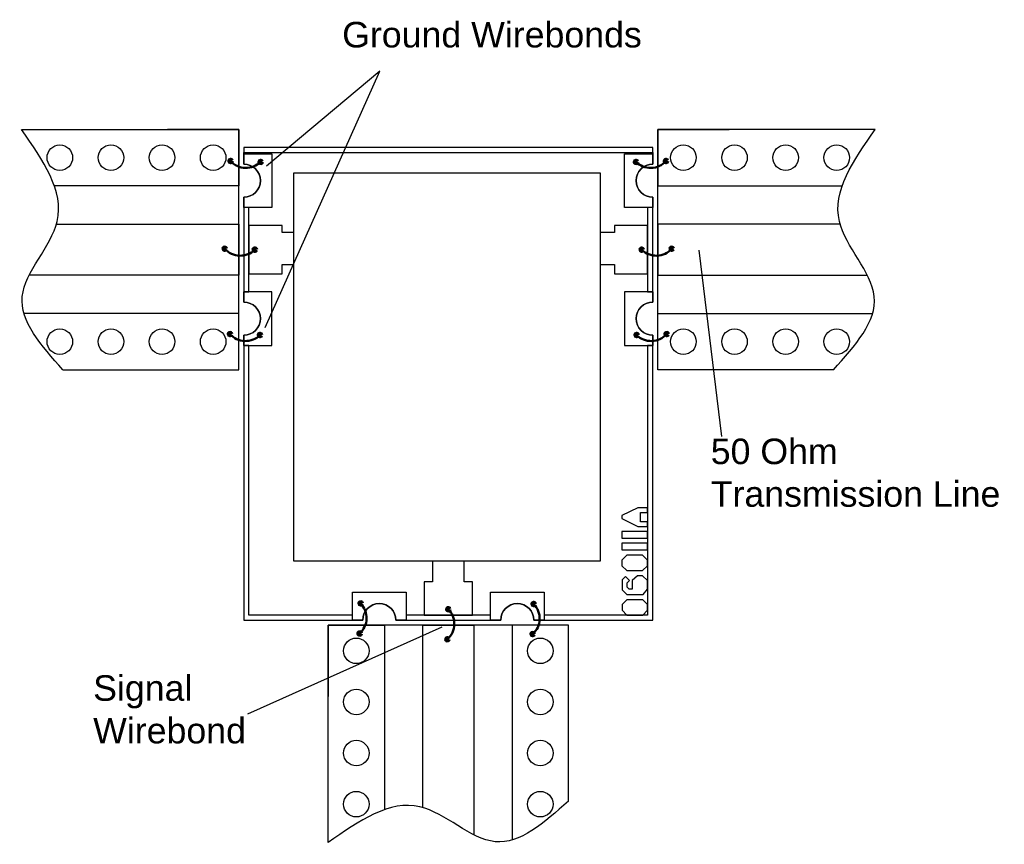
# Model space of a CAD drawing. Extents: x -0.261 to 0.124, y 0.226 to 0.549.
import ezdxf

# ---------------------------------------------------------------- set-up
doc = ezdxf.new("R2010")
doc.units = 0
doc.header["$MEASUREMENT"] = 0
doc.layers.get('0').update_dxf_attribs({"linetype": 'CONTINUOUS'})
for name, color, linetype in [('BOTTOM SELECTIVE', 40, 'CONTINUOUS'), ('EXPORT', 9, 'CONTINUOUS'), ('SUBSTRATE', 122, 'CONTINUOUS'), ('TOP', 40, 'CONTINUOUS')]:
    doc.layers.add(name, color=color, linetype=linetype)

msp = doc.modelspace()

# ---------------------------------------------------------------- linework, layer by layer
at = {"color": 7, "linetype": 'ByBlock', "lineweight": 30}
for p, q in [((-0.16513, 0.42807), (-0.12025, 0.52837)), ((-0.12025, 0.52837), (-0.16457, 0.49119))]:
    msp.add_line(p, q, dxfattribs=at)
at = {"lineweight": 25}
for p, q in [((-0.17547, 0.50553), (-0.20339, 0.50553)), ((-0.01147, 0.50553), (0.01645, 0.50553)), ((-0.14047, 0.31153), (-0.14047, 0.28361))]:
    msp.add_line(p, q, dxfattribs=at)
at = {"color": 7, "lineweight": 25}
for p, q in [((-0.17547, 0.41153), (-0.17547, 0.50553)), ((-0.01147, 0.41153), (-0.01147, 0.50553)), ((-0.04647, 0.31153), (-0.14047, 0.31153))]:
    msp.add_line(p, q, dxfattribs=at)
at = {"linetype": 'ByBlock', "lineweight": 30}
for p, q in [((0.00453, 0.45833), (0.01347, 0.3854)), ((-0.09597, 0.31075), (-0.17198, 0.27674))]:
    msp.add_line(p, q, dxfattribs=at)
for points in [[(-0.26046, 0.50553), (-0.17547, 0.50553), (-0.17547, 0.48353), (-0.24767, 0.48353)], [(0.07351, 0.50553), (-0.01147, 0.50553), (-0.01147, 0.48353), (0.06073, 0.48353)], [(-0.24683, 0.46853), (-0.17547, 0.46853), (-0.17547, 0.44853), (-0.25741, 0.44853)], [(0.05989, 0.46853), (-0.01147, 0.46853), (-0.01147, 0.44853), (0.07047, 0.44853)], [(-0.17547, 0.41153), (-0.17547, 0.41153), (-0.17547, 0.43353), (-0.25957, 0.43353)], [(-0.17547, 0.41153), (-0.17547, 0.41153), (-0.17547, 0.43353), (-0.24424, 0.43353)], [(-0.01147, 0.41153), (-0.01147, 0.41153), (-0.01147, 0.43353), (0.05729, 0.43353)], [(-0.01147, 0.41153), (-0.01147, 0.41153), (-0.01147, 0.43353), (0.07262, 0.43353)], [(-0.14047, 0.22654), (-0.14047, 0.31153), (-0.11847, 0.31153), (-0.11847, 0.23933)], [(-0.10347, 0.24017), (-0.10347, 0.31153), (-0.08347, 0.31153), (-0.08347, 0.22959)], [(-0.04647, 0.31153), (-0.04647, 0.31153), (-0.06847, 0.31153), (-0.06847, 0.24276)], [(-0.04647, 0.31153), (-0.04647, 0.31153), (-0.06847, 0.31153), (-0.06847, 0.22743)]]:
    msp.add_lwpolyline(points, dxfattribs=at)
msp.add_lwpolyline([(-0.15399, 0.33669), (-0.03388, 0.33669), (-0.03388, 0.48849), (-0.15399, 0.48849)], close=True, dxfattribs=at)
at = {"lineweight": 25}
for points in [[(-0.24424, 0.41153), (-0.17547, 0.41153)], [(0.05729, 0.41153), (-0.01147, 0.41153)], [(-0.04647, 0.24276), (-0.04647, 0.31153)]]:
    msp.add_lwpolyline(points, dxfattribs=at)
at = {"linetype": 'ByBlock', "lineweight": 30}
for centre in [(-0.24547, 0.49453), (-0.22547, 0.49453), (-0.20547, 0.49453), (-0.18547, 0.49453), (-0.00147, 0.49453), (0.01853, 0.49453), (0.03853, 0.49453), (0.05853, 0.49453), (-0.24547, 0.42253), (-0.22547, 0.42253), (-0.20547, 0.42253), (-0.18547, 0.42253), (-0.00147, 0.42253), (0.01853, 0.42253), (0.03853, 0.42253), (0.05853, 0.42253), (-0.12947, 0.30153), (-0.05747, 0.30153), (-0.12947, 0.28153), (-0.05747, 0.28153), (-0.12947, 0.26153), (-0.05747, 0.26153), (-0.12947, 0.24153), (-0.05747, 0.24153)]:
    msp.add_circle(centre, 0.005, dxfattribs=at)
for points in [[(-0.24424, 0.41153), (-0.26016, 0.4402), (-0.2465, 0.46961), (-0.26046, 0.50553)], [(0.05729, 0.41153), (0.07322, 0.4402), (0.05955, 0.46961), (0.07351, 0.50553)], [(-0.04647, 0.24276), (-0.07515, 0.22684), (-0.10455, 0.2405), (-0.14047, 0.22654)]]:
    msp.add_spline(points, degree=3, dxfattribs=at)
at = {"layer": 'BOTTOM SELECTIVE', "color": 7, "ltscale": 0.1}
msp.add_lwpolyline([(-0.17147, 0.31553), (-0.17147, 0.42103), (-0.17347, 0.42103), (-0.17347, 0.42503, 1), (-0.17347, 0.43803), (-0.17347, 0.44203), (-0.17147, 0.44203), (-0.17147, 0.47503), (-0.17347, 0.47503), (-0.17347, 0.47903, 1), (-0.17347, 0.49203), (-0.17347, 0.49653), (-0.01347, 0.49653), (-0.01347, 0.49203, 1), (-0.01347, 0.47903), (-0.01347, 0.47503), (-0.01547, 0.47503), (-0.01547, 0.44203), (-0.01347, 0.44203), (-0.01347, 0.43803, 1), (-0.01347, 0.42503), (-0.01347, 0.42103), (-0.01547, 0.42103), (-0.01547, 0.31553), (-0.05597, 0.31553), (-0.05597, 0.31353), (-0.05997, 0.31353, 1), (-0.07297, 0.31353), (-0.07697, 0.31353), (-0.07697, 0.31553), (-0.10997, 0.31553), (-0.10997, 0.31353), (-0.11397, 0.31353, 1), (-0.12697, 0.31353), (-0.13097, 0.31353), (-0.13097, 0.31553)], format="xyb", close=True, dxfattribs=at)
at = {"layer": 'EXPORT', "color": 0, "linetype": 'ByBlock', "lineweight": 106}
for centre in [(-0.17868, 0.49323), (-0.18093, 0.45889), (-0.00601, 0.45889), (-0.17891, 0.4255), (-0.12817, 0.30832), (-0.06045, 0.30809), (-0.09383, 0.30607)]:
    msp.add_circle(centre, 0.000472, dxfattribs=at)
at = {"layer": 'EXPORT', "color": 7, "linetype": 'ByBlock', "lineweight": 106}
for centre in [(-0.16691, 0.49285), (-0.02003, 0.49285), (-0.00827, 0.49323), (-0.16917, 0.45851), (-0.01777, 0.45851), (-0.16715, 0.42513), (-0.01979, 0.42513), (-0.00803, 0.4255), (-0.12779, 0.32009), (-0.06007, 0.31985), (-0.09346, 0.31783)]:
    msp.add_circle(centre, 0.000472, dxfattribs=at)
at = {"layer": 'EXPORT', "color": 7, "linetype": 'ByBlock', "lineweight": 50}
for centre, start, end in [((-0.17262, 0.49859), 221.5005, 314.8263), ((-0.01433, 0.49859), 225.1737, 318.4995), ((-0.01409, 0.43086), 225.1737, 318.4995)]:
    msp.add_arc(centre, 0.00809, start, end, dxfattribs=at)
at = {"layer": 'EXPORT', "color": 0, "linetype": 'ByBlock', "lineweight": 50}
for centre, start, end in [((-0.17487, 0.46425), 221.5005, 314.8263), ((-0.01207, 0.46425), 225.1737, 318.4995), ((-0.17285, 0.43086), 221.5005, 314.8263), ((-0.13353, 0.31438), 311.5005, 44.8263), ((-0.06581, 0.31414), 311.5005, 44.8263), ((-0.0992, 0.31212), 311.5005, 44.8263)]:
    msp.add_arc(centre, 0.00809, start, end, dxfattribs=at)
at = {"layer": 'SUBSTRATE', "color": 7, "ltscale": 0.1}
msp.add_lwpolyline([(-0.17347, 0.49853), (-0.17347, 0.49203, -1), (-0.17347, 0.47903), (-0.17347, 0.43803, -1), (-0.17347, 0.42503), (-0.17347, 0.31353), (-0.12697, 0.31353, -1), (-0.11397, 0.31353), (-0.07297, 0.31353, -1), (-0.05997, 0.31353), (-0.01347, 0.31353), (-0.01347, 0.42503, -1), (-0.01347, 0.43803), (-0.01347, 0.47903, -1), (-0.01347, 0.49203), (-0.01347, 0.49853)], format="xyb", close=True, dxfattribs=at)
at = {"layer": 'TOP', "color": 7, "ltscale": 0.1}
for points in [[(-0.17347, 0.47503), (-0.17347, 0.47903, 1), (-0.17347, 0.49203), (-0.17347, 0.49603), (-0.16247, 0.49603), (-0.16247, 0.47503)], [(-0.01347, 0.47503), (-0.02447, 0.47503), (-0.02447, 0.49603), (-0.01347, 0.49603), (-0.01347, 0.49203, 1), (-0.01347, 0.47903)], [(-0.17347, 0.42103), (-0.16247, 0.42103), (-0.16247, 0.44203), (-0.17347, 0.44203), (-0.17347, 0.43803, -1), (-0.17347, 0.42503)], [(-0.01347, 0.44203), (-0.02447, 0.44203), (-0.02447, 0.42103), (-0.01347, 0.42103), (-0.01347, 0.42503, -1), (-0.01347, 0.43803)], [(-0.13097, 0.31353), (-0.13097, 0.32453), (-0.10997, 0.32453), (-0.10997, 0.31353), (-0.11397, 0.31353, 1), (-0.12697, 0.31353)], [(-0.07697, 0.31353), (-0.07697, 0.32453), (-0.05597, 0.32453), (-0.05597, 0.31353), (-0.05997, 0.31353, 1), (-0.07297, 0.31353)]]:
    msp.add_lwpolyline(points, format="xyb", close=True, dxfattribs=at)
for points in [[(-0.15399, 0.46521), (-0.15847, 0.46521), (-0.15847, 0.46803), (-0.17147, 0.46803), (-0.17147, 0.44903), (-0.15847, 0.44903), (-0.15847, 0.45271), (-0.15399, 0.45271)], [(-0.03388, 0.45271), (-0.02847, 0.45271), (-0.02847, 0.44903), (-0.01547, 0.44903), (-0.01547, 0.46803), (-0.02847, 0.46803), (-0.02847, 0.46521), (-0.03388, 0.46521)], [(-0.09962, 0.33669), (-0.09962, 0.32853), (-0.10297, 0.32853), (-0.10297, 0.31553), (-0.08397, 0.31553), (-0.08397, 0.32853), (-0.08732, 0.32853), (-0.08732, 0.33669)]]:
    msp.add_lwpolyline(points, dxfattribs=at)
at = {"layer": 'TOP', "color": 7}
for points in [[(-0.02555, 0.35338), (-0.01937, 0.35024), (-0.01555, 0.35024), (-0.01555, 0.35206), (-0.01825, 0.35206), (-0.01825, 0.35573), (-0.01555, 0.35573), (-0.01555, 0.35754), (-0.01937, 0.35754), (-0.02555, 0.3545), (-0.02555, 0.35338)], [(-0.02555, 0.34568), (-0.01555, 0.34568), (-0.01555, 0.34824), (-0.02555, 0.34824), (-0.02555, 0.34568)], [(-0.02555, 0.34112), (-0.01555, 0.34112), (-0.01555, 0.34368), (-0.02555, 0.34368), (-0.02555, 0.34112)], [(-0.02555, 0.33485), (-0.02362, 0.33292), (-0.01747, 0.33292), (-0.01555, 0.33485), (-0.01555, 0.33699), (-0.01747, 0.33891), (-0.02362, 0.33891), (-0.02555, 0.33699), (-0.02555, 0.33485)], [(-0.02547, 0.32537), (-0.02363, 0.32352), (-0.01724, 0.32352), (-0.01547, 0.32563), (-0.01547, 0.329), (-0.01751, 0.33092), (-0.01943, 0.33092), (-0.02146, 0.329), (-0.02146, 0.32571), (-0.02272, 0.32571), (-0.02347, 0.32646), (-0.02347, 0.32817), (-0.02253, 0.32911), (-0.02408, 0.33065), (-0.02547, 0.32926), (-0.02547, 0.32537)], [(-0.02547, 0.31745), (-0.02355, 0.31553), (-0.0174, 0.31553), (-0.01547, 0.31745), (-0.01547, 0.3196), (-0.0174, 0.32152), (-0.02355, 0.32152), (-0.02547, 0.3196), (-0.02547, 0.31745)]]:
    msp.add_lwpolyline(points, close=True, dxfattribs=at)

# ---------------------------------------------------------------- texts
at = {"linetype": 'ByBlock', "lineweight": 30, "char_height": 0.01, "attachment_point": 1}
for s, insert, width in [('{\\fArial|b0|i0|c0|p0;Ground Wirebonds}', (-0.135, 0.54766), 0.1339663), ('{\\fArial|b0|i0|c0|p0;50 Ohm Transmission Line}', (0.00922, 0.38459), 0.1228756), ('{\\fArial|b0|i0|c0|p0;Signal Wirebond}', (-0.23244, 0.29198), 0.0731696)]:
    msp.add_mtext(s, dxfattribs=dict(at, insert=insert, width=width))

doc.saveas('drawing.dxf')
